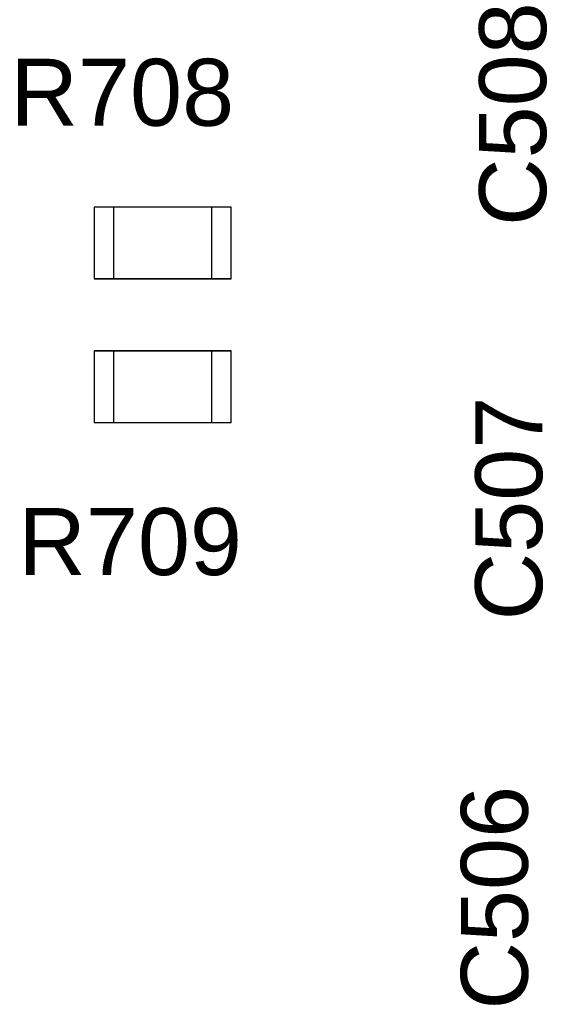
# Model space of a CAD drawing. Header units: inches. Extents: x 0 to 474, y -297 to 0.
# Tile 192 of 256: x 212 to 216, y -160 to -152. Entities that reach past the tile are written whole.
import ezdxf

# ---------------------------------------------------------------- set-up
doc = ezdxf.new("R2010")
doc.units = ezdxf.units.IN
doc.header["$MEASUREMENT"] = 0
doc.styles.add('Arial0', font='arial.ttf', dxfattribs={"height": 3.644212})

msp = doc.modelspace()

# ---------------------------------------------------------------- linework, layer by layer
at = {"color": 7, "true_color": 0xffffff}
for p, q in [((212.73, -153.7546), (212.58, -153.7546)), ((212.58, -153.7546), (212.58, -154.3046)), ((212.73, -153.7546), (212.58, -153.7546)), ((212.58, -153.7546), (212.58, -154.3046)), ((213.48, -153.7546), (212.73, -153.7546)), ((213.48, -153.7546), (212.73, -153.7546)), ((212.73, -153.7546), (212.73, -154.3046)), ((213.48, -153.7546), (212.73, -153.7546)), ((212.73, -153.7546), (212.73, -154.3046)), ((213.63, -153.7546), (213.48, -153.7546)), ((213.48, -153.7546), (213.48, -154.3046)), ((213.63, -153.7546), (213.48, -153.7546)), ((213.48, -153.7546), (213.48, -154.3046)), ((213.63, -154.3046), (213.63, -153.7546)), ((213.63, -154.3046), (213.63, -153.7546)), ((212.58, -154.3046), (212.73, -154.3046)), ((212.73, -154.3046), (212.58, -154.3046)), ((212.73, -154.3046), (213.48, -154.3046)), ((213.48, -154.3046), (212.73, -154.3046)), ((213.48, -154.3046), (212.73, -154.3046)), ((213.48, -154.3046), (213.63, -154.3046)), ((213.63, -154.3046), (213.48, -154.3046)), ((212.58, -154.8546), (212.58, -155.4046)), ((212.73, -154.8546), (212.58, -154.8546)), ((212.58, -154.8546), (212.73, -154.8546)), ((212.58, -154.8546), (212.58, -155.4046)), ((213.48, -154.8546), (212.73, -154.8546)), ((212.73, -154.8546), (213.48, -154.8546)), ((212.73, -154.8546), (212.73, -155.4046)), ((212.73, -154.8546), (213.48, -154.8546)), ((212.73, -154.8546), (212.73, -155.4046)), ((213.63, -154.8546), (213.48, -154.8546)), ((213.48, -154.8546), (213.48, -155.4046)), ((213.48, -154.8546), (213.63, -154.8546)), ((213.48, -154.8546), (213.48, -155.4046)), ((213.63, -155.4046), (213.63, -154.8546)), ((213.63, -155.4046), (213.63, -154.8546)), ((212.58, -155.4046), (212.73, -155.4046)), ((212.58, -155.4046), (212.73, -155.4046)), ((212.73, -155.4046), (213.48, -155.4046)), ((212.73, -155.4046), (213.48, -155.4046)), ((212.73, -155.4046), (213.48, -155.4046)), ((213.48, -155.4046), (213.63, -155.4046)), ((213.48, -155.4046), (213.63, -155.4046))]:
    msp.add_line(p, q, dxfattribs=at)
at = {"color": 18, "true_color": 0x000000}
for p, q in [((212.73, -153.7546), (212.58, -153.7546)), ((212.58, -153.7546), (212.58, -154.3046)), ((212.73, -153.7546), (212.58, -153.7546)), ((212.58, -153.7546), (212.58, -154.3046)), ((213.48, -153.7546), (212.73, -153.7546)), ((213.48, -153.7546), (212.73, -153.7546)), ((212.73, -153.7546), (212.73, -154.3046)), ((213.48, -153.7546), (212.73, -153.7546)), ((212.73, -153.7546), (212.73, -154.3046)), ((213.63, -153.7546), (213.48, -153.7546)), ((213.48, -153.7546), (213.48, -154.3046)), ((213.63, -153.7546), (213.48, -153.7546)), ((213.48, -153.7546), (213.48, -154.3046)), ((213.63, -154.3046), (213.63, -153.7546)), ((213.63, -154.3046), (213.63, -153.7546)), ((212.58, -154.3046), (212.73, -154.3046)), ((212.73, -154.3046), (212.58, -154.3046)), ((212.73, -154.3046), (213.48, -154.3046)), ((213.48, -154.3046), (212.73, -154.3046)), ((213.48, -154.3046), (212.73, -154.3046)), ((213.48, -154.3046), (213.63, -154.3046)), ((213.63, -154.3046), (213.48, -154.3046)), ((212.58, -154.8546), (212.58, -155.4046)), ((212.73, -154.8546), (212.58, -154.8546)), ((212.58, -154.8546), (212.73, -154.8546)), ((212.58, -154.8546), (212.58, -155.4046)), ((213.48, -154.8546), (212.73, -154.8546)), ((212.73, -154.8546), (213.48, -154.8546)), ((212.73, -154.8546), (212.73, -155.4046)), ((212.73, -154.8546), (213.48, -154.8546)), ((212.73, -154.8546), (212.73, -155.4046)), ((213.63, -154.8546), (213.48, -154.8546)), ((213.48, -154.8546), (213.48, -155.4046)), ((213.48, -154.8546), (213.63, -154.8546)), ((213.48, -154.8546), (213.48, -155.4046)), ((213.63, -155.4046), (213.63, -154.8546)), ((213.63, -155.4046), (213.63, -154.8546)), ((212.58, -155.4046), (212.73, -155.4046)), ((212.58, -155.4046), (212.73, -155.4046)), ((212.73, -155.4046), (213.48, -155.4046)), ((212.73, -155.4046), (213.48, -155.4046)), ((212.73, -155.4046), (213.48, -155.4046)), ((213.48, -155.4046), (213.63, -155.4046)), ((213.48, -155.4046), (213.63, -155.4046))]:
    msp.add_line(p, q, dxfattribs=at)

# ---------------------------------------------------------------- texts
at = {"color": 18, "true_color": 0x000000, "style": 'Arial0'}
for s, p in [('C508', (216.0424, -153.8994)), ('C507', (216.0124, -156.9194)), ('C506', (215.9024, -159.8994))]:
    msp.add_text(s, height=0.51293, rotation=90, dxfattribs=at).set_placement(p)
for s, p in [('R708', (211.9402, -153.1324)), ('R709', (212.0002, -156.5724))]:
    msp.add_text(s, height=0.51293, dxfattribs=at).set_placement(p)

doc.saveas('drawing.dxf')
